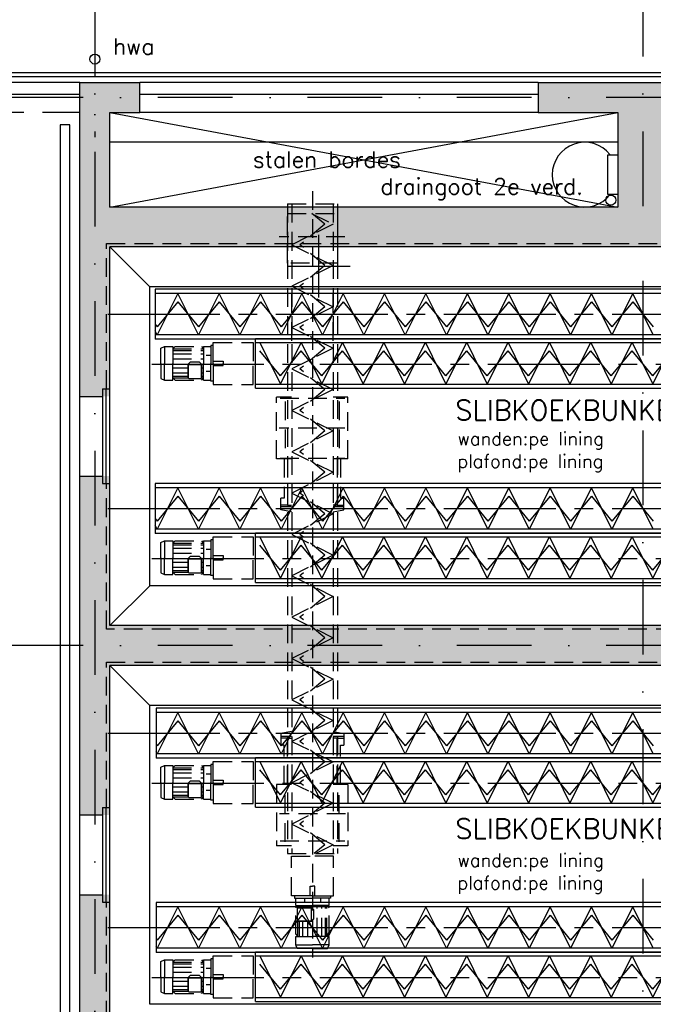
# Model space of a CAD drawing. Extents: x 10 to 84110, y 10 to 59410.
# Tile 13 of 16: x 49355 to 55716, y 31227 to 41107. Entities that reach past the tile are written whole.
import ezdxf

# ---------------------------------------------------------------- set-up
doc = ezdxf.new("R2010")
doc.units = 0
doc.header["$LTSCALE"] = 60
doc.header["$MEASUREMENT"] = 0
for name, pattern in [('CENTER2', [28.125, 18.75, -3.125, 3.125, -3.125]), ('DASHDOT', [25, 12.5, -6.25, 0, -6.25]), ('HIDDEN', [9.375, 6.25, -3.125]), ('HIDDEN2', [4.6875, 3.125, -1.5625])]:
    doc.linetypes.add(name, pattern=pattern)
for name, color, linetype in [('BEKLEDINGBETON', 3, 'CONTINUOUS'), ('BETON', 8, 'CONTINUOUS'), ('CONSTR50', 1, 'CONTINUOUS'), ('LAAG18', 3, 'CONTINUOUS'), ('LAAG25', 4, 'CONTINUOUS'), ('LAAG35', 7, 'CONTINUOUS'), ('ME-CL', 8, 'CENTER2'), ('ME-HIDDEN', 8, 'HIDDEN2'), ('ME1', 8, 'CONTINUOUS'), ('ME1-HIDDEN', 8, 'HIDDEN2'), ('STRAMIEN', 3, 'DASHDOT'), ('TXT15', 3, 'CONTINUOUS'), ('TXT18', 3, 'CONTINUOUS')]:
    doc.layers.add(name, color=color, linetype=linetype)
doc.styles.add('ROMANS', font='romans')
doc.styles.get("Standard").update_dxf_attribs({"font": 'simplex'})

msp = doc.modelspace()

# ---------------------------------------------------------------- linework, layer by layer
at = {"layer": 'BEKLEDINGBETON', "linetype": 'HIDDEN2'}
for points in [[(50224.7, 37401.6), (50224.7, 38861.6), (60994.7, 38861.6), (60994.7, 37401.6)], [(60994.7, 36451.6), (60994.7, 34991.6), (50224.7, 34991.6), (50224.7, 36451.6)], [(50224.7, 33201.6), (50224.7, 34661.6), (60994.7, 34661.6), (60994.7, 33201.6)], [(60994.7, 32251.6), (60994.7, 30791.6), (50224.7, 30791.6), (50224.7, 32251.6)]]:
    msp.add_lwpolyline(points, dxfattribs=at)
at = {"layer": 'BETON'}
for points, const_width in [([(50109.7, 37326.6), (50109.7, 40476.6)], 300), ([(49959.7, 40326.6), (50559.7, 40326.6)], 300), ([(54559.7, 40326.6), (56659.7, 40326.6)], 300), ([(55609.7, 40176.6), (55609.7, 39226.6)], 500), ([(55359.7, 39026.6), (50259.7, 39026.6)], 400), ([(60959.7, 39026.6), (50259.7, 39026.6)], 400), ([(50109.7, 33126.6), (50109.7, 36526.6)], 300), ([(60959.7, 34826.6), (50259.7, 34826.6)], 400), ([(50109.7, 30426.6), (50109.7, 32326.6)], 300)]:
    msp.add_lwpolyline(points, dxfattribs=dict(at, const_width=const_width))
at = {"layer": 'CONSTR50'}
for p, q in [((49959.7, 40476.6), (50559.7, 40476.6)), ((49959.7, 37326.6), (49959.7, 40476.6)), ((50559.7, 40176.6), (50559.7, 40476.6)), ((54559.7, 40476.6), (54559.7, 40176.6)), ((54559.7, 40476.6), (56659.7, 40476.6)), ((50259.7, 39226.6), (50259.7, 40176.6)), ((50259.7, 40176.6), (50559.7, 40176.6)), ((54559.7, 40176.6), (55359.7, 40176.6)), ((55359.7, 40176.6), (55359.7, 39226.6)), ((55359.7, 39226.6), (50259.7, 39226.6)), ((60959.7, 38826.6), (50259.7, 38826.6)), ((50259.7, 35026.6), (50259.7, 38826.6)), ((50184.7, 37401.6), (50259.7, 37401.6)), ((50184.7, 37401.6), (50184.7, 36451.6)), ((50219.7, 37401.6), (50219.7, 36451.6)), ((49959.7, 37326.6), (50184.7, 37326.6)), ((49959.7, 36526.6), (50184.7, 36526.6)), ((49959.7, 33126.6), (49959.7, 36526.6)), ((50184.7, 36451.6), (50259.7, 36451.6)), ((60959.7, 35026.6), (50259.7, 35026.6)), ((60959.7, 34626.6), (50259.7, 34626.6)), ((50259.7, 30826.6), (50259.7, 34626.6)), ((50184.7, 33201.6), (50184.7, 32251.6)), ((50184.7, 33201.6), (50259.7, 33201.6)), ((50219.7, 33201.6), (50219.7, 32251.6)), ((49959.7, 33126.6), (50184.7, 33126.6)), ((49959.7, 30426.6), (49959.7, 32326.6)), ((49959.7, 32326.6), (50184.7, 32326.6)), ((50184.7, 32251.6), (50259.7, 32251.6))]:
    msp.add_line(p, q, dxfattribs=at)
at = {"layer": 'LAAG18'}
for p, q in [((42859.7, 40576.6), (63409.7, 40576.6)), ((42899.7, 40536.6), (63369.7, 40536.6)), ((50259.7, 39226.6), (55359.7, 40176.6)), ((50259.7, 40176.6), (55359.7, 39226.6)), ((49759.7, 40051.6), (49759.7, 18601.6)), ((49859.7, 40051.6), (49759.7, 40051.6)), ((49859.7, 18601.6), (49859.7, 40051.6)), ((55359.7, 39876.6), (50259.7, 39876.6))]:
    msp.add_line(p, q, dxfattribs=at)
at = {"layer": 'LAAG18', "linetype": 'HIDDEN'}
msp.add_line((49959.7, 40176.6), (46859.7, 40176.6), dxfattribs=at)
at = {"layer": 'LAAG18'}
msp.add_circle((50109.7, 40711.6), 50, dxfattribs=at)
at = {"layer": 'LAAG25'}
for p, q in [((54559.7, 40176.6), (50559.7, 40176.6)), ((55259.7, 39751.6), (55359.7, 39751.6)), ((55259.7, 39351.6), (55259.7, 39751.6)), ((55359.7, 39351.6), (55259.7, 39351.6)), ((50259.7, 38826.6), (50659.7, 38426.6)), ((60559.7, 38426.6), (50659.7, 38426.6)), ((50659.7, 35426.6), (50659.7, 38426.6)), ((50259.7, 35026.6), (50659.7, 35426.6)), ((60559.7, 35426.6), (50659.7, 35426.6)), ((50259.7, 34626.6), (50659.7, 34226.6)), ((60559.7, 34226.6), (50659.7, 34226.6)), ((50659.7, 31226.6), (50659.7, 34226.6)), ((60559.7, 31226.6), (50659.7, 31226.6))]:
    msp.add_line(p, q, dxfattribs=at)
msp.add_circle((55289.6, 39296.6), 50, dxfattribs=at)
msp.add_arc((55026.1, 39551.6), 325, 37.97987, 322.02013, dxfattribs=at)
at = {"layer": 'LAAG35'}
for p, q in [((49959.7, 40476.6), (46859.7, 40476.6)), ((54559.7, 40476.6), (50559.7, 40476.6)), ((49959.7, 40356.6), (46859.7, 40356.6)), ((54559.7, 40356.6), (50559.7, 40356.6)), ((49959.7, 36526.6), (49959.7, 37326.6)), ((49959.7, 32326.6), (49959.7, 33126.6))]:
    msp.add_line(p, q, dxfattribs=at)
at = {"layer": 'ME-CL', "linetype": 'CENTER2'}
for p, q in [((52359.7, 38318.3), (52359.7, 38946.8)), ((52045.5, 38632.6), (52673.9, 38632.6))]:
    msp.add_line(p, q, dxfattribs=at)
at = {"layer": 'ME-CL'}
for p, q in [((50239, 38151.6), (60591.9, 38151.6)), ((50679.9, 37651.6), (60972.9, 37651.6)), ((50239, 36201.6), (60591.9, 36201.6)), ((50679.9, 35701.6), (60972.9, 35701.6)), ((50239, 33947.1), (60591.9, 33947.1)), ((50679.9, 33447.1), (60972.9, 33447.1)), ((50239, 31997.1), (60591.9, 31997.1)), ((50679.9, 31497.1), (60972.9, 31497.1))]:
    msp.add_line(p, q, dxfattribs=at)
at = {"layer": 'ME-HIDDEN'}
for p, q in [((52294.3, 39387), (52294.3, 31696.5)), ((52044.3, 39258), (52044.3, 32739)), ((52044.3, 39258), (52544.3, 39258)), ((52085.8, 39258), (52085.8, 32739)), ((52502.8, 39258), (52502.8, 32739)), ((52544.3, 39258), (52544.3, 32739)), ((52285.9, 39163.3), (52502.8, 39055.8)), ((52419.8, 39055.8), (52289.2, 39163.3)), ((52502.8, 39055.8), (52085.8, 38847.3)), ((52419.8, 39055.8), (52168.9, 38847.3)), ((52619.3, 38928.7), (51959.3, 38928.7)), ((52085.8, 38847.3), (52502.8, 38640.6)), ((52419.8, 38640.6), (52168.9, 38847.3)), ((52502.8, 38640.6), (52085.8, 38432.2)), ((52419.8, 38640.6), (52168.9, 38432.2)), ((52085.8, 38432.2), (52502.8, 38225.5)), ((52085.8, 37883.3), (52085.8, 38383.3)), ((52419.8, 38225.5), (52168.9, 38432.2)), ((52502.8, 37883.3), (52502.8, 38383.3)), ((52502.8, 38225.5), (52085.8, 38017)), ((52419.8, 38225.5), (52168.9, 38017)), ((52085.8, 38017), (52502.8, 37810.3)), ((52419.8, 37810.3), (52168.9, 38017)), ((52502.8, 37810.3), (52085.8, 37601.9)), ((52419.8, 37810.3), (52168.9, 37601.9)), ((52085.8, 37601.9), (52502.8, 37395.2)), ((52419.8, 37395.2), (52168.9, 37601.9)), ((52502.8, 37395.2), (52085.8, 37186.7)), ((52419.8, 37395.2), (52168.9, 37186.7)), ((51934, 36701), (51934, 37317.6)), ((52084, 37317.6), (51934, 37317.6)), ((51969.3, 37308.7), (52619.3, 37308.7)), ((52021.5, 37274.7), (52021.5, 36774.7)), ((52650.7, 37317.6), (52500.7, 37317.6)), ((52563.2, 37274.7), (52563.2, 36774.7)), ((52650.7, 36701), (52650.7, 37317.6)), ((52085.8, 37186.7), (52502.8, 36980)), ((52419.8, 36980), (52168.9, 37186.7)), ((52619.3, 37008.7), (51959.3, 37008.7)), ((52502.8, 36980), (52085.8, 36771.6)), ((52419.8, 36980), (52168.9, 36771.6)), ((52085.8, 36771.6), (52502.8, 36564.9)), ((52419.8, 36564.9), (52168.9, 36771.6)), ((52042.4, 36701), (51934, 36701)), ((51969.3, 36708.7), (52619.3, 36708.7)), ((52010.4, 36701), (52010.4, 36305.1)), ((52042.4, 36701), (52042.4, 36235.7)), ((52084, 36701), (52042.4, 36701)), ((52542.4, 36701), (52500.7, 36701)), ((52650.7, 36701), (52542.4, 36701)), ((52542.4, 36701), (52542.4, 36235.7)), ((52574.3, 36701), (52574.3, 36305.1)), ((52502.8, 36564.9), (52085.8, 36356.4)), ((52419.8, 36564.9), (52168.9, 36356.4)), ((51975.7, 36188.5), (51975.7, 36305.1)), ((52010.4, 36305.1), (51975.7, 36305.1)), ((52085.8, 36356.4), (52502.8, 36149.7)), ((52419.8, 36149.7), (52168.9, 36356.4)), ((52574.3, 36305.1), (52609, 36305.1)), ((52609, 36188.5), (52609, 36305.1)), ((52042.4, 36235.7), (51975.7, 36235.7)), ((52084, 36217.6), (51975.7, 36217.6)), ((52084, 36167.2), (51975.7, 36188.5)), ((52042.4, 36235.7), (52084, 36235.7)), ((52542.4, 36235.7), (52500.7, 36235.7)), ((52609, 36217.6), (52500.7, 36217.6)), ((52500.7, 36167.2), (52609, 36188.5)), ((52542.4, 36235.7), (52609, 36235.7)), ((52502.8, 36149.7), (52085.8, 35941.3)), ((52419.8, 36149.7), (52168.9, 35941.3)), ((52085.8, 35941.3), (52502.8, 35734.6)), ((52419.8, 35734.6), (52168.9, 35941.3)), ((52502.8, 35734.6), (52085.8, 35526.1)), ((52419.8, 35734.6), (52168.9, 35526.1)), ((52085.8, 35526.1), (52502.8, 35319.4)), ((52419.8, 35319.4), (52168.9, 35526.1)), ((52502.8, 35319.4), (52085.8, 35111)), ((52419.8, 35319.4), (52168.9, 35111)), ((52085.8, 35111), (52502.8, 34904.3)), ((52419.8, 34904.3), (52168.9, 35111)), ((52502.8, 34904.3), (52085.8, 34695.8)), ((52419.8, 34904.3), (52168.9, 34695.8)), ((52085.8, 34695.8), (52502.8, 34489.1)), ((52419.8, 34489.1), (52168.9, 34695.8)), ((52502.8, 34489.1), (52085.8, 34280.7)), ((52419.8, 34489.1), (52168.9, 34280.7)), ((52085.8, 34280.7), (52502.8, 34074)), ((52419.8, 34074), (52168.9, 34280.7)), ((52502.8, 34074), (52085.8, 33865.5)), ((52419.8, 34074), (52168.9, 33865.5)), ((52084, 33965.7), (51975.7, 33944.4)), ((51975.7, 33944.4), (51975.7, 33827.8)), ((52084, 33915.3), (51975.7, 33915.3)), ((52042.4, 33897.2), (51975.7, 33897.2)), ((52042.4, 33897.2), (52084, 33897.2)), ((52042.4, 33431.9), (52042.4, 33897.2)), ((52500.7, 33965.7), (52609, 33944.4)), ((52609, 33915.3), (52500.7, 33915.3)), ((52542.4, 33897.2), (52500.7, 33897.2)), ((52542.4, 33897.2), (52609, 33897.2)), ((52542.4, 33431.9), (52542.4, 33897.2)), ((52609, 33944.4), (52609, 33827.8)), ((52010.4, 33827.8), (51975.7, 33827.8)), ((52010.4, 33431.9), (52010.4, 33827.8)), ((52085.8, 33865.5), (52502.8, 33658.8)), ((52419.8, 33658.8), (52168.9, 33865.5)), ((52574.3, 33827.8), (52609, 33827.8)), ((52574.3, 33431.9), (52574.3, 33827.8)), ((52502.8, 33658.8), (52085.8, 33450.4)), ((52419.8, 33658.8), (52168.9, 33450.4)), ((52042.4, 33431.9), (51934, 33431.9)), ((51934, 33431.9), (51934, 32815.3)), ((52084, 33431.9), (52042.4, 33431.9)), ((52085.8, 33450.4), (52502.8, 33243.7)), ((52419.8, 33243.7), (52168.9, 33450.4)), ((52542.4, 33431.9), (52500.7, 33431.9)), ((52650.7, 33431.9), (52542.4, 33431.9)), ((52650.7, 33431.9), (52650.7, 32815.3)), ((52021.5, 32858.2), (52021.5, 33358.2)), ((52563.2, 32858.2), (52563.2, 33358.2)), ((52502.8, 33243.7), (52085.8, 33035.2)), ((52419.8, 33243.7), (52168.9, 33035.2)), ((52624.3, 33136.5), (51964.3, 33136.5)), ((52085.8, 33035.2), (52502.8, 32828.5)), ((52419.8, 32828.5), (52168.9, 33035.2)), ((52084, 32815.3), (51934, 32815.3)), ((51969.3, 32866.6), (52619.3, 32866.6)), ((52419.8, 32828.5), (52312, 32739)), ((52502.8, 32828.5), (52323.7, 32739)), ((52650.7, 32815.3), (52500.7, 32815.3)), ((52044.3, 32739), (52544.3, 32739)), ((52083.5, 32714.4), (52294.3, 32714.4)), ((52083.5, 32314.4), (52083.5, 32714.4)), ((52505.1, 32714.4), (52294.3, 32714.4)), ((52505.1, 32314.4), (52505.1, 32714.4)), ((52114.3, 32314.4), (52083.5, 32314.4)), ((52474.3, 32314.4), (52505.1, 32314.4)), ((52126.3, 32194.5), (52148.7, 32217)), ((52126.3, 32217), (52294.3, 32217)), ((52148.7, 32194.3), (52148.7, 32217)), ((52165.2, 32195.4), (52165.2, 32217)), ((52198.9, 32195.4), (52198.9, 32217)), ((52213.5, 32290.4), (52213.5, 32243.3)), ((52248.2, 32195.4), (52248.2, 32217)), ((52462.3, 32217), (52294.3, 32217)), ((52340.4, 31907.7), (52340.4, 32217)), ((52375.1, 32290.4), (52375.1, 32243.3)), ((52389.7, 31907.7), (52389.7, 32217)), ((52423.4, 31907.7), (52423.4, 32217)), ((52462.3, 32194.5), (52439.9, 32217)), ((52439.9, 31907.7), (52439.9, 32217)), ((52126.3, 31930.1), (52126.3, 32194.5)), ((52149.9, 32195.4), (52139.6, 32185.2)), ((52139.6, 32185.2), (52139.6, 32071.6)), ((52284.5, 32191.4), (52145.9, 32191.4)), ((52287.1, 32195.4), (52149.9, 32195.4)), ((52284.5, 32065.4), (52284.5, 32191.4)), ((52287.1, 32195.4), (52309.5, 32173)), ((52309.5, 32083.8), (52309.5, 32173)), ((52462.3, 31930.1), (52462.3, 32194.5)), ((52149.9, 32061.3), (52139.6, 32071.6)), ((52145.9, 32065.4), (52284.5, 32065.4)), ((52148.7, 31907.7), (52148.7, 32062.5)), ((52149.9, 32061.3), (52287.1, 32061.3)), ((52165.2, 31907.7), (52165.2, 32061.3)), ((52198.9, 31907.7), (52198.9, 32061.3)), ((52248.2, 31907.7), (52248.2, 32061.3)), ((52287.1, 32061.3), (52309.5, 32083.8)), ((52126.3, 31930.1), (52148.7, 31907.7)), ((52462.3, 31930.1), (52439.9, 31907.7)), ((52126.3, 31907.7), (52294.3, 31907.7)), ((52126.3, 31823.3), (52294.3, 31823.3)), ((52462.3, 31907.7), (52294.3, 31907.7)), ((52462.3, 31823.3), (52294.3, 31823.3))]:
    msp.add_line(p, q, dxfattribs=at)
msp.add_lwpolyline([(52044.3, 38663.3), (52044.3, 39163.3), (52544.3, 39163.3), (52544.3, 38663.3)], close=True, dxfattribs=at)
for points in [[(52271.5, 32314.4), (52271.5, 32411.6), (52294.3, 32411.6)], [(52317.1, 32314.4), (52317.1, 32411.6), (52294.3, 32411.6)], [(52294.3, 32314.4), (52114.3, 32314.4), (52114.3, 32290.4), (52294.3, 32290.4)], [(52294.3, 32314.4), (52474.3, 32314.4), (52474.3, 32290.4), (52294.3, 32290.4)], [(52126.3, 32217), (52126.3, 32290.4)], [(52462.3, 32217), (52462.3, 32290.4)], [(52294.3, 31786.4), (52142, 31786.4), (52126.3, 31823.3), (52126.3, 31907.7)], [(52294.3, 31786.4), (52446.6, 31786.4), (52462.3, 31823.3), (52462.3, 31907.7)]]:
    msp.add_lwpolyline(points, dxfattribs=at)
at = {"layer": 'ME1'}
for p, q in [((59496, 38401.6), (50714, 38401.6)), ((50714, 38401.6), (50714, 37901.6)), ((59496, 38360.1), (50714, 38360.1)), ((50942.9, 38360.1), (50734.5, 37943.1)), ((51149.6, 37943.1), (50942.9, 38360.1)), ((51358.1, 38360.1), (51149.6, 37943.1)), ((51564.8, 37943.1), (51358.1, 38360.1)), ((51773.2, 38360.1), (51564.8, 37943.1)), ((51979.9, 37943.1), (51773.2, 38360.1)), ((52188.4, 38360.1), (51979.9, 37943.1)), ((52395.1, 37943.1), (52188.4, 38360.1)), ((52603.5, 38360.1), (52395.1, 37943.1)), ((52810.2, 37943.1), (52603.5, 38360.1)), ((53018.7, 38360.1), (52810.2, 37943.1)), ((53225.4, 37943.1), (53018.7, 38360.1)), ((53433.8, 38360.1), (53225.4, 37943.1)), ((53640.5, 37943.1), (53433.8, 38360.1)), ((53849, 38360.1), (53640.5, 37943.1)), ((54055.7, 37943.1), (53849, 38360.1)), ((54264.1, 38360.1), (54055.7, 37943.1)), ((54470.8, 37943.1), (54264.1, 38360.1)), ((54679.3, 38360.1), (54470.8, 37943.1)), ((54886, 37943.1), (54679.3, 38360.1)), ((55094.4, 38360.1), (54886, 37943.1)), ((55301.1, 37943.1), (55094.4, 38360.1)), ((55509.6, 38360.1), (55301.1, 37943.1)), ((55716.3, 37943.1), (55509.6, 38360.1)), ((50942.9, 38277), (50734.5, 38026.2)), ((50942.9, 38277), (51149.6, 38026.2)), ((51358.1, 38277), (51149.6, 38026.2)), ((51358.1, 38277), (51564.8, 38026.2)), ((51773.2, 38277), (51564.8, 38026.2)), ((51773.2, 38277), (51979.9, 38026.2)), ((52188.4, 38277), (51979.9, 38026.2)), ((52188.4, 38277), (52395.1, 38026.2)), ((52603.5, 38277), (52395.1, 38026.2)), ((52603.5, 38277), (52810.2, 38026.2)), ((53018.7, 38277), (52810.2, 38026.2)), ((53018.7, 38277), (53225.4, 38026.2)), ((53433.8, 38277), (53225.4, 38026.2)), ((53433.8, 38277), (53640.5, 38026.2)), ((53849, 38277), (53640.5, 38026.2)), ((53849, 38277), (54055.7, 38026.2)), ((54264.1, 38277), (54055.7, 38026.2)), ((54264.1, 38277), (54470.8, 38026.2)), ((54679.3, 38277), (54470.8, 38026.2)), ((54679.3, 38277), (54886, 38026.2)), ((55094.4, 38277), (54886, 38026.2)), ((55094.4, 38277), (55301.1, 38026.2)), ((55509.6, 38277), (55301.1, 38026.2)), ((55509.6, 38277), (55716.3, 38026.2)), ((50714, 38051), (50734.5, 38026.2)), ((50734.5, 37943.1), (50714, 37984.4)), ((59496, 37943.1), (50714, 37943.1)), ((59496, 37901.6), (50714, 37901.6)), ((51723.4, 37408.1), (51723.4, 37908.1)), ((51723.4, 37908.1), (60510.5, 37908.1)), ((51723.4, 37866.6), (60510.5, 37866.6)), ((51766.8, 37866.6), (51973.4, 37449.6)), ((51973.4, 37449.6), (52181.9, 37866.6)), ((52181.9, 37866.6), (52388.6, 37449.6)), ((52388.6, 37449.6), (52597.1, 37866.6)), ((52597.1, 37866.6), (52803.7, 37449.6)), ((52803.7, 37449.6), (53012.2, 37866.6)), ((53012.2, 37866.6), (53218.9, 37449.6)), ((53218.9, 37449.6), (53427.4, 37866.6)), ((53427.4, 37866.6), (53634, 37449.6)), ((53634, 37449.6), (53842.5, 37866.6)), ((53842.5, 37866.6), (54049.2, 37449.6)), ((54049.2, 37449.6), (54257.7, 37866.6)), ((54257.7, 37866.6), (54464.3, 37449.6)), ((54464.3, 37449.6), (54672.8, 37866.6)), ((54672.8, 37866.6), (54879.5, 37449.6)), ((54879.5, 37449.6), (55088, 37866.6)), ((55088, 37866.6), (55294.6, 37449.6)), ((55294.6, 37449.6), (55503.1, 37866.6)), ((55503.1, 37866.6), (55709.8, 37449.6)), ((55709.8, 37449.6), (55918.3, 37866.6)), ((51973.4, 37532.7), (51766.8, 37783.6)), ((51973.4, 37532.7), (52181.9, 37783.6)), ((52388.6, 37532.7), (52181.9, 37783.6)), ((52388.6, 37532.7), (52597.1, 37783.6)), ((52803.7, 37532.7), (52597.1, 37783.6)), ((52803.7, 37532.7), (53012.2, 37783.6)), ((53218.9, 37532.7), (53012.2, 37783.6)), ((53218.9, 37532.7), (53427.4, 37783.6)), ((53634, 37532.7), (53427.4, 37783.6)), ((53634, 37532.7), (53842.5, 37783.6)), ((54049.2, 37532.7), (53842.5, 37783.6)), ((54049.2, 37532.7), (54257.7, 37783.6)), ((54464.3, 37532.7), (54257.7, 37783.6)), ((54464.3, 37532.7), (54672.8, 37783.6)), ((54879.5, 37532.7), (54672.8, 37783.6)), ((54879.5, 37532.7), (55088, 37783.6)), ((55294.6, 37532.7), (55088, 37783.6)), ((55294.6, 37532.7), (55503.1, 37783.6)), ((55709.8, 37532.7), (55503.1, 37783.6)), ((55709.8, 37532.7), (55918.3, 37783.6)), ((51723.4, 37449.6), (60510.5, 37449.6)), ((51723.4, 37408.1), (60510.5, 37408.1)), ((59496, 36451.6), (50714, 36451.6)), ((50714, 36451.6), (50714, 35951.6)), ((59496, 36410.1), (50714, 36410.1)), ((50942.9, 36410.1), (50734.5, 35993.1)), ((51149.6, 35993.1), (50942.9, 36410.1)), ((51358.1, 36410.1), (51149.6, 35993.1)), ((51564.8, 35993.1), (51358.1, 36410.1)), ((51773.2, 36410.1), (51564.8, 35993.1)), ((51979.9, 35993.1), (51773.2, 36410.1)), ((52188.4, 36410.1), (51979.9, 35993.1)), ((52395.1, 35993.1), (52188.4, 36410.1)), ((52603.5, 36410.1), (52395.1, 35993.1)), ((52810.2, 35993.1), (52603.5, 36410.1)), ((53018.7, 36410.1), (52810.2, 35993.1)), ((53225.4, 35993.1), (53018.7, 36410.1)), ((53433.8, 36410.1), (53225.4, 35993.1)), ((53640.5, 35993.1), (53433.8, 36410.1)), ((53849, 36410.1), (53640.5, 35993.1)), ((54055.7, 35993.1), (53849, 36410.1)), ((54264.1, 36410.1), (54055.7, 35993.1)), ((54470.8, 35993.1), (54264.1, 36410.1)), ((54679.3, 36410.1), (54470.8, 35993.1)), ((54886, 35993.1), (54679.3, 36410.1)), ((55094.4, 36410.1), (54886, 35993.1)), ((55301.1, 35993.1), (55094.4, 36410.1)), ((55509.6, 36410.1), (55301.1, 35993.1)), ((55716.3, 35993.1), (55509.6, 36410.1)), ((50942.9, 36327), (50734.5, 36076.2)), ((50942.9, 36327), (51149.6, 36076.2)), ((51358.1, 36327), (51149.6, 36076.2)), ((51358.1, 36327), (51564.8, 36076.2)), ((51773.2, 36327), (51564.8, 36076.2)), ((51773.2, 36327), (51979.9, 36076.2)), ((52188.4, 36327), (51979.9, 36076.2)), ((52188.4, 36327), (52395.1, 36076.2)), ((52603.5, 36327), (52395.1, 36076.2)), ((52603.5, 36327), (52810.2, 36076.2)), ((53018.7, 36327), (52810.2, 36076.2)), ((53018.7, 36327), (53225.4, 36076.2)), ((53433.8, 36327), (53225.4, 36076.2)), ((53433.8, 36327), (53640.5, 36076.2)), ((53849, 36327), (53640.5, 36076.2)), ((53849, 36327), (54055.7, 36076.2)), ((54264.1, 36327), (54055.7, 36076.2)), ((54264.1, 36327), (54470.8, 36076.2)), ((54679.3, 36327), (54470.8, 36076.2)), ((54679.3, 36327), (54886, 36076.2)), ((55094.4, 36327), (54886, 36076.2)), ((55094.4, 36327), (55301.1, 36076.2)), ((55509.6, 36327), (55301.1, 36076.2)), ((55509.6, 36327), (55716.3, 36076.2)), ((50714, 36101), (50734.5, 36076.2)), ((50734.5, 35993.1), (50714, 36034.4)), ((59496, 35993.1), (50714, 35993.1)), ((59496, 35951.6), (50714, 35951.6)), ((51298.8, 35888.1), (51298.8, 35918.9)), ((51723.4, 35958.1), (60510.5, 35958.1)), ((51723.4, 35458.1), (51723.4, 35958.1)), ((51723.4, 35916.6), (60510.5, 35916.6)), ((51766.8, 35916.6), (51973.4, 35499.6)), ((51973.4, 35499.6), (52181.9, 35916.6)), ((52181.9, 35916.6), (52388.6, 35499.6)), ((52388.6, 35499.6), (52597.1, 35916.6)), ((52597.1, 35916.6), (52803.7, 35499.6)), ((52803.7, 35499.6), (53012.2, 35916.6)), ((53012.2, 35916.6), (53218.9, 35499.6)), ((53218.9, 35499.6), (53427.4, 35916.6)), ((53427.4, 35916.6), (53634, 35499.6)), ((53634, 35499.6), (53842.5, 35916.6)), ((53842.5, 35916.6), (54049.2, 35499.6)), ((54049.2, 35499.6), (54257.7, 35916.6)), ((54257.7, 35916.6), (54464.3, 35499.6)), ((54464.3, 35499.6), (54672.8, 35916.6)), ((54672.8, 35916.6), (54879.5, 35499.6)), ((54879.5, 35499.6), (55088, 35916.6)), ((55088, 35916.6), (55294.6, 35499.6)), ((55294.6, 35499.6), (55503.1, 35916.6)), ((55503.1, 35916.6), (55709.8, 35499.6)), ((55709.8, 35499.6), (55918.3, 35916.6)), ((51973.4, 35582.7), (51766.8, 35833.6)), ((51973.4, 35582.7), (52181.9, 35833.6)), ((52388.6, 35582.7), (52181.9, 35833.6)), ((52388.6, 35582.7), (52597.1, 35833.6)), ((52803.7, 35582.7), (52597.1, 35833.6)), ((52803.7, 35582.7), (53012.2, 35833.6)), ((53218.9, 35582.7), (53012.2, 35833.6)), ((53218.9, 35582.7), (53427.4, 35833.6)), ((53634, 35582.7), (53427.4, 35833.6)), ((53634, 35582.7), (53842.5, 35833.6)), ((54049.2, 35582.7), (53842.5, 35833.6)), ((54049.2, 35582.7), (54257.7, 35833.6)), ((54464.3, 35582.7), (54257.7, 35833.6)), ((54464.3, 35582.7), (54672.8, 35833.6)), ((54879.5, 35582.7), (54672.8, 35833.6)), ((54879.5, 35582.7), (55088, 35833.6)), ((55294.6, 35582.7), (55088, 35833.6)), ((55294.6, 35582.7), (55503.1, 35833.6)), ((55709.8, 35582.7), (55503.1, 35833.6)), ((55709.8, 35582.7), (55918.3, 35833.6)), ((51723.4, 35499.6), (60510.5, 35499.6)), ((51723.4, 35458.1), (60510.5, 35458.1)), ((59496, 34197.1), (50724.2, 34197.1)), ((50724.2, 34197.1), (50724.2, 33697.1)), ((59496, 34155.6), (50724.2, 34155.6)), ((50942.9, 34155.6), (50734.5, 33738.6)), ((51149.6, 33738.6), (50942.9, 34155.6)), ((51358.1, 34155.6), (51149.6, 33738.6)), ((51564.8, 33738.6), (51358.1, 34155.6)), ((51773.2, 34155.6), (51564.8, 33738.6)), ((51979.9, 33738.6), (51773.2, 34155.6)), ((52188.4, 34155.6), (51979.9, 33738.6)), ((52395.1, 33738.6), (52188.4, 34155.6)), ((52603.5, 34155.6), (52395.1, 33738.6)), ((52810.2, 33738.6), (52603.5, 34155.6)), ((53018.7, 34155.6), (52810.2, 33738.6)), ((53225.4, 33738.6), (53018.7, 34155.6)), ((53433.8, 34155.6), (53225.4, 33738.6)), ((53640.5, 33738.6), (53433.8, 34155.6)), ((53849, 34155.6), (53640.5, 33738.6)), ((54055.7, 33738.6), (53849, 34155.6)), ((54264.1, 34155.6), (54055.7, 33738.6)), ((54470.8, 33738.6), (54264.1, 34155.6)), ((54679.3, 34155.6), (54470.8, 33738.6)), ((54886, 33738.6), (54679.3, 34155.6)), ((55094.4, 34155.6), (54886, 33738.6)), ((55301.1, 33738.6), (55094.4, 34155.6)), ((55509.6, 34155.6), (55301.1, 33738.6)), ((55716.3, 33738.6), (55509.6, 34155.6)), ((50942.9, 34072.5), (50734.5, 33821.6)), ((50942.9, 34072.5), (51149.6, 33821.6)), ((51358.1, 34072.5), (51149.6, 33821.6)), ((51358.1, 34072.5), (51564.8, 33821.6)), ((51773.2, 34072.5), (51564.8, 33821.6)), ((51773.2, 34072.5), (51979.9, 33821.6)), ((52188.4, 34072.5), (51979.9, 33821.6)), ((52188.4, 34072.5), (52395.1, 33821.6)), ((52603.5, 34072.5), (52395.1, 33821.6)), ((52603.5, 34072.5), (52810.2, 33821.6)), ((53018.7, 34072.5), (52810.2, 33821.6)), ((53018.7, 34072.5), (53225.4, 33821.6)), ((53433.8, 34072.5), (53225.4, 33821.6)), ((53433.8, 34072.5), (53640.5, 33821.6)), ((53849, 34072.5), (53640.5, 33821.6)), ((53849, 34072.5), (54055.7, 33821.6)), ((54264.1, 34072.5), (54055.7, 33821.6)), ((54264.1, 34072.5), (54470.8, 33821.6)), ((54679.3, 34072.5), (54470.8, 33821.6)), ((54679.3, 34072.5), (54886, 33821.6)), ((55094.4, 34072.5), (54886, 33821.6)), ((55094.4, 34072.5), (55301.1, 33821.6)), ((55509.6, 34072.5), (55301.1, 33821.6)), ((55509.6, 34072.5), (55716.3, 33821.6)), ((50724.2, 33834), (50734.5, 33821.6)), ((50734.5, 33738.6), (50724.2, 33759.2)), ((59496, 33738.6), (50724.2, 33738.6)), ((59496, 33697.1), (50724.2, 33697.1)), ((51723.4, 33703.6), (60510.5, 33703.6)), ((51723.4, 33203.6), (51723.4, 33703.6)), ((51723.4, 33662.1), (60510.5, 33662.1)), ((51766.8, 33662.1), (51973.4, 33245.1)), ((51973.4, 33245.1), (52181.9, 33662.1)), ((52181.9, 33662.1), (52388.6, 33245.1)), ((52388.6, 33245.1), (52597.1, 33662.1)), ((52597.1, 33662.1), (52803.7, 33245.1)), ((52803.7, 33245.1), (53012.2, 33662.1)), ((53012.2, 33662.1), (53218.9, 33245.1)), ((53218.9, 33245.1), (53427.4, 33662.1)), ((53427.4, 33662.1), (53634, 33245.1)), ((53634, 33245.1), (53842.5, 33662.1)), ((53842.5, 33662.1), (54049.2, 33245.1)), ((54049.2, 33245.1), (54257.7, 33662.1)), ((54257.7, 33662.1), (54464.3, 33245.1)), ((54464.3, 33245.1), (54672.8, 33662.1)), ((54672.8, 33662.1), (54879.5, 33245.1)), ((54879.5, 33245.1), (55088, 33662.1)), ((55088, 33662.1), (55294.6, 33245.1)), ((55294.6, 33245.1), (55503.1, 33662.1)), ((55503.1, 33662.1), (55709.8, 33245.1)), ((55709.8, 33245.1), (55918.3, 33662.1)), ((51973.4, 33328.1), (51766.8, 33579)), ((51973.4, 33328.1), (52181.9, 33579)), ((52388.6, 33328.1), (52181.9, 33579)), ((52388.6, 33328.1), (52597.1, 33579)), ((52803.7, 33328.1), (52597.1, 33579)), ((52803.7, 33328.1), (53012.2, 33579)), ((53218.9, 33328.1), (53012.2, 33579)), ((53218.9, 33328.1), (53427.4, 33579)), ((53634, 33328.1), (53427.4, 33579)), ((53634, 33328.1), (53842.5, 33579)), ((54049.2, 33328.1), (53842.5, 33579)), ((54049.2, 33328.1), (54257.7, 33579)), ((54464.3, 33328.1), (54257.7, 33579)), ((54464.3, 33328.1), (54672.8, 33579)), ((54879.5, 33328.1), (54672.8, 33579)), ((54879.5, 33328.1), (55088, 33579)), ((55294.6, 33328.1), (55088, 33579)), ((55294.6, 33328.1), (55503.1, 33579)), ((55709.8, 33328.1), (55503.1, 33579)), ((55709.8, 33328.1), (55918.3, 33579)), ((51723.4, 33245.1), (60510.5, 33245.1)), ((51723.4, 33203.6), (60510.5, 33203.6)), ((59496, 32247.1), (50724.2, 32247.1)), ((50724.2, 32247.1), (50724.2, 31747.1)), ((59496, 32205.6), (50724.2, 32205.6)), ((50942.9, 32205.6), (50734.5, 31788.6)), ((50942.9, 32122.5), (50734.5, 31871.6)), ((51149.6, 31788.6), (50942.9, 32205.6)), ((50942.9, 32122.5), (51149.6, 31871.6)), ((51358.1, 32205.6), (51149.6, 31788.6)), ((51358.1, 32122.5), (51149.6, 31871.6)), ((51564.8, 31788.6), (51358.1, 32205.6)), ((51358.1, 32122.5), (51564.8, 31871.6)), ((51773.2, 32205.6), (51564.8, 31788.6)), ((51773.2, 32122.5), (51564.8, 31871.6)), ((51979.9, 31788.6), (51773.2, 32205.6)), ((51773.2, 32122.5), (51979.9, 31871.6)), ((52188.4, 32205.6), (51979.9, 31788.6)), ((52188.4, 32122.5), (51979.9, 31871.6)), ((52395.1, 31788.6), (52188.4, 32205.6)), ((52188.4, 32122.5), (52395.1, 31871.6)), ((52603.5, 32205.6), (52395.1, 31788.6)), ((52603.5, 32122.5), (52395.1, 31871.6)), ((52810.2, 31788.6), (52603.5, 32205.6)), ((52603.5, 32122.5), (52810.2, 31871.6)), ((53018.7, 32205.6), (52810.2, 31788.6)), ((53018.7, 32122.5), (52810.2, 31871.6)), ((53225.4, 31788.6), (53018.7, 32205.6)), ((53018.7, 32122.5), (53225.4, 31871.6)), ((53433.8, 32205.6), (53225.4, 31788.6)), ((53433.8, 32122.5), (53225.4, 31871.6)), ((53640.5, 31788.6), (53433.8, 32205.6)), ((53433.8, 32122.5), (53640.5, 31871.6)), ((53849, 32205.6), (53640.5, 31788.6)), ((53849, 32122.5), (53640.5, 31871.6)), ((54055.7, 31788.6), (53849, 32205.6)), ((53849, 32122.5), (54055.7, 31871.6)), ((54264.1, 32205.6), (54055.7, 31788.6)), ((54264.1, 32122.5), (54055.7, 31871.6)), ((54470.8, 31788.6), (54264.1, 32205.6)), ((54264.1, 32122.5), (54470.8, 31871.6)), ((54679.3, 32205.6), (54470.8, 31788.6)), ((54679.3, 32122.5), (54470.8, 31871.6)), ((54886, 31788.6), (54679.3, 32205.6)), ((54679.3, 32122.5), (54886, 31871.6)), ((55094.4, 32205.6), (54886, 31788.6)), ((55094.4, 32122.5), (54886, 31871.6)), ((55301.1, 31788.6), (55094.4, 32205.6)), ((55094.4, 32122.5), (55301.1, 31871.6)), ((55509.6, 32205.6), (55301.1, 31788.6)), ((55509.6, 32122.5), (55301.1, 31871.6)), ((55716.3, 31788.6), (55509.6, 32205.6)), ((55509.6, 32122.5), (55716.3, 31871.6)), ((50724.2, 31884), (50734.5, 31871.6)), ((50734.5, 31788.6), (50724.2, 31809.2)), ((59496, 31788.6), (50724.2, 31788.6)), ((59496, 31747.1), (50724.2, 31747.1)), ((51723.4, 31253.6), (51723.4, 31753.6)), ((51723.4, 31753.6), (60510.5, 31753.6)), ((51723.4, 31712.1), (60510.5, 31712.1)), ((51766.8, 31712.1), (51973.4, 31295.1)), ((51973.4, 31378.1), (51766.8, 31629)), ((51973.4, 31295.1), (52181.9, 31712.1)), ((51973.4, 31378.1), (52181.9, 31629)), ((52181.9, 31712.1), (52388.6, 31295.1)), ((52388.6, 31378.1), (52181.9, 31629)), ((52388.6, 31295.1), (52597.1, 31712.1)), ((52388.6, 31378.1), (52597.1, 31629)), ((52597.1, 31712.1), (52803.7, 31295.1)), ((52803.7, 31378.1), (52597.1, 31629)), ((52803.7, 31295.1), (53012.2, 31712.1)), ((52803.7, 31378.1), (53012.2, 31629)), ((53012.2, 31712.1), (53218.9, 31295.1)), ((53218.9, 31378.1), (53012.2, 31629)), ((53218.9, 31295.1), (53427.4, 31712.1)), ((53218.9, 31378.1), (53427.4, 31629)), ((53427.4, 31712.1), (53634, 31295.1)), ((53634, 31378.1), (53427.4, 31629)), ((53634, 31295.1), (53842.5, 31712.1)), ((53634, 31378.1), (53842.5, 31629)), ((53842.5, 31712.1), (54049.2, 31295.1)), ((54049.2, 31378.1), (53842.5, 31629)), ((54049.2, 31295.1), (54257.7, 31712.1)), ((54049.2, 31378.1), (54257.7, 31629)), ((54257.7, 31712.1), (54464.3, 31295.1)), ((54464.3, 31378.1), (54257.7, 31629)), ((54464.3, 31295.1), (54672.8, 31712.1)), ((54464.3, 31378.1), (54672.8, 31629)), ((54672.8, 31712.1), (54879.5, 31295.1)), ((54879.5, 31378.1), (54672.8, 31629)), ((54879.5, 31295.1), (55088, 31712.1)), ((54879.5, 31378.1), (55088, 31629)), ((55088, 31712.1), (55294.6, 31295.1)), ((55294.6, 31378.1), (55088, 31629)), ((55294.6, 31295.1), (55503.1, 31712.1)), ((55294.6, 31378.1), (55503.1, 31629)), ((55503.1, 31712.1), (55709.8, 31295.1)), ((55709.8, 31378.1), (55503.1, 31629)), ((55709.8, 31295.1), (55918.3, 31712.1)), ((55709.8, 31378.1), (55918.3, 31629)), ((51723.4, 31295.1), (60510.5, 31295.1)), ((51723.4, 31253.6), (60510.5, 31253.6))]:
    msp.add_line(p, q, dxfattribs=at)
at = {"layer": 'ME1-HIDDEN'}
for p, q in [((51298.8, 37838.1), (51298.8, 37868.9)), ((51298.8, 37868.9), (51698.8, 37868.9)), ((51698.8, 37868.9), (51698.8, 37658.1)), ((50807.7, 37826.1), (50807.7, 37658.1)), ((50892.1, 37826.1), (50892.1, 37658.1)), ((50914.5, 37826.1), (50892.1, 37803.7)), ((50892.1, 37803.7), (51201.4, 37803.7)), ((50892.1, 37787.2), (51201.4, 37787.2)), ((50892.1, 37753.6), (51201.4, 37753.6)), ((50914.5, 37826.1), (51178.9, 37826.1)), ((51178.9, 37826.1), (51201.4, 37803.7)), ((51201.4, 37826.1), (51201.4, 37658.1)), ((50807.7, 37490.1), (50807.7, 37658.1)), ((50892.1, 37704.2), (51201.4, 37704.2)), ((50892.1, 37490.1), (50892.1, 37658.1)), ((51045.7, 37650.9), (51068.2, 37673.3)), ((51045.7, 37513.7), (51045.7, 37650.9)), ((51049.8, 37648.3), (51175.8, 37648.3)), ((51049.8, 37509.7), (51049.8, 37648.3)), ((51068.2, 37673.3), (51157.4, 37673.3)), ((51179.8, 37650.9), (51157.4, 37673.3)), ((51175.8, 37648.3), (51175.8, 37509.7)), ((51179.8, 37650.9), (51179.8, 37513.7)), ((51201.4, 37490.1), (51201.4, 37658.1)), ((51274.8, 37738.9), (51227.7, 37738.9)), ((51298.8, 37680.9), (51396, 37680.9)), ((51396, 37680.9), (51396, 37658.1)), ((51698.8, 37447.3), (51698.8, 37658.1)), ((50892.1, 37612), (51045.7, 37612)), ((50892.1, 37562.7), (51045.7, 37562.7)), ((51179.8, 37612), (51201.4, 37612)), ((51179.8, 37562.7), (51201.4, 37562.7)), ((51274.8, 37577.3), (51227.7, 37577.3)), ((50892.1, 37529), (51045.7, 37529)), ((50892.1, 37512.6), (51046.9, 37512.6)), ((50914.5, 37490.1), (50892.1, 37512.6)), ((50914.5, 37490.1), (51178.9, 37490.1)), ((51045.7, 37513.7), (51056, 37503.5)), ((51169.6, 37503.5), (51056, 37503.5)), ((51179.8, 37513.7), (51169.6, 37503.5)), ((51178.7, 37512.6), (51201.4, 37512.6)), ((51178.9, 37490.1), (51201.4, 37512.6)), ((51179.8, 37529), (51201.4, 37529)), ((51298.8, 37478.1), (51298.8, 37447.3)), ((51298.8, 37447.3), (51698.8, 37447.3)), ((50807.7, 35876.1), (50807.7, 35708.1)), ((50892.1, 35876.1), (50892.1, 35708.1)), ((50914.5, 35876.1), (50892.1, 35853.7)), ((50914.5, 35876.1), (51178.9, 35876.1)), ((51178.9, 35876.1), (51201.4, 35853.7)), ((51201.4, 35876.1), (51201.4, 35708.1)), ((51298.8, 35918.9), (51698.8, 35918.9)), ((51698.8, 35918.9), (51698.8, 35708.1)), ((50892.1, 35853.7), (51201.4, 35853.7)), ((50892.1, 35837.2), (51201.4, 35837.2)), ((50892.1, 35803.6), (51201.4, 35803.6)), ((51274.8, 35788.9), (51227.7, 35788.9)), ((50807.7, 35540.1), (50807.7, 35708.1)), ((50892.1, 35754.2), (51201.4, 35754.2)), ((50892.1, 35540.1), (50892.1, 35708.1)), ((51045.7, 35700.9), (51068.2, 35723.3)), ((51045.7, 35563.7), (51045.7, 35700.9)), ((51049.8, 35698.3), (51175.8, 35698.3)), ((51049.8, 35559.7), (51049.8, 35698.3)), ((51068.2, 35723.3), (51157.4, 35723.3)), ((51179.8, 35700.9), (51157.4, 35723.3)), ((51175.8, 35698.3), (51175.8, 35559.7)), ((51179.8, 35700.9), (51179.8, 35563.7)), ((51201.4, 35540.1), (51201.4, 35708.1)), ((51698.8, 35497.3), (51698.8, 35708.1)), ((50892.1, 35662), (51045.7, 35662)), ((50892.1, 35612.7), (51045.7, 35612.7)), ((50892.1, 35579), (51045.7, 35579)), ((51179.8, 35662), (51201.4, 35662)), ((51179.8, 35612.7), (51201.4, 35612.7)), ((51179.8, 35579), (51201.4, 35579)), ((51274.8, 35627.3), (51227.7, 35627.3)), ((50892.1, 35562.6), (51046.9, 35562.6)), ((50914.5, 35540.1), (50892.1, 35562.6)), ((50914.5, 35540.1), (51178.9, 35540.1)), ((51045.7, 35563.7), (51056, 35553.5)), ((51169.6, 35553.5), (51056, 35553.5)), ((51179.8, 35563.7), (51169.6, 35553.5)), ((51178.7, 35562.6), (51201.4, 35562.6)), ((51178.9, 35540.1), (51201.4, 35562.6)), ((51298.8, 35528.1), (51298.8, 35497.3)), ((51298.8, 35497.3), (51698.8, 35497.3)), ((50807.7, 33621.6), (50807.7, 33453.6)), ((50892.1, 33621.6), (50892.1, 33453.6)), ((50914.5, 33621.6), (50892.1, 33599.1)), ((50892.1, 33599.1), (51201.4, 33599.1)), ((50914.5, 33621.6), (51178.9, 33621.6)), ((51178.9, 33621.6), (51201.4, 33599.1)), ((51201.4, 33621.6), (51201.4, 33453.6)), ((51298.8, 33664.4), (51698.8, 33664.4)), ((51298.8, 33633.6), (51298.8, 33664.4)), ((51698.8, 33664.4), (51698.8, 33453.6)), ((50892.1, 33582.7), (51201.4, 33582.7)), ((50892.1, 33549), (51201.4, 33549)), ((50892.1, 33499.7), (51201.4, 33499.7)), ((51274.8, 33534.4), (51227.7, 33534.4)), ((50807.7, 33285.6), (50807.7, 33453.6)), ((50892.1, 33285.6), (50892.1, 33453.6)), ((50892.1, 33407.5), (51045.7, 33407.5)), ((51045.7, 33446.4), (51068.2, 33468.8)), ((51045.7, 33309.2), (51045.7, 33446.4)), ((51049.8, 33443.8), (51175.8, 33443.8)), ((51049.8, 33305.2), (51049.8, 33443.8)), ((51068.2, 33468.8), (51157.4, 33468.8)), ((51179.8, 33446.4), (51157.4, 33468.8)), ((51175.8, 33443.8), (51175.8, 33305.2)), ((51179.8, 33446.4), (51179.8, 33309.2)), ((51179.8, 33407.5), (51201.4, 33407.5)), ((51201.4, 33285.6), (51201.4, 33453.6)), ((51698.8, 33242.8), (51698.8, 33453.6)), ((50892.1, 33358.1), (51045.7, 33358.1)), ((50892.1, 33324.5), (51045.7, 33324.5)), ((50892.1, 33308), (51046.9, 33308)), ((50914.5, 33285.6), (50892.1, 33308)), ((51045.7, 33309.2), (51056, 33298.9)), ((51169.6, 33298.9), (51056, 33298.9)), ((51179.8, 33309.2), (51169.6, 33298.9)), ((51178.7, 33308), (51201.4, 33308)), ((51178.9, 33285.6), (51201.4, 33308)), ((51179.8, 33358.1), (51201.4, 33358.1)), ((51179.8, 33324.5), (51201.4, 33324.5)), ((51274.8, 33372.8), (51227.7, 33372.8)), ((50914.5, 33285.6), (51178.9, 33285.6)), ((51298.8, 33273.6), (51298.8, 33242.8)), ((51298.8, 33242.8), (51698.8, 33242.8)), ((50807.7, 31671.6), (50807.7, 31503.6)), ((50892.1, 31671.6), (50892.1, 31503.6)), ((50914.5, 31671.6), (50892.1, 31649.1)), ((50892.1, 31649.1), (51201.4, 31649.1)), ((50892.1, 31632.7), (51201.4, 31632.7)), ((50914.5, 31671.6), (51178.9, 31671.6)), ((51178.9, 31671.6), (51201.4, 31649.1)), ((51201.4, 31671.6), (51201.4, 31503.6)), ((51298.8, 31683.6), (51298.8, 31714.4)), ((51298.8, 31714.4), (51698.8, 31714.4)), ((51698.8, 31714.4), (51698.8, 31503.6)), ((50892.1, 31599), (51201.4, 31599)), ((50892.1, 31549.7), (51201.4, 31549.7)), ((51045.7, 31496.4), (51068.2, 31518.8)), ((51068.2, 31518.8), (51157.4, 31518.8)), ((51179.8, 31496.4), (51157.4, 31518.8)), ((51274.8, 31584.4), (51227.7, 31584.4)), ((50807.7, 31335.6), (50807.7, 31503.6)), ((50892.1, 31335.6), (50892.1, 31503.6)), ((50892.1, 31457.5), (51045.7, 31457.5)), ((51045.7, 31359.2), (51045.7, 31496.4)), ((51049.8, 31493.8), (51175.8, 31493.8)), ((51049.8, 31355.2), (51049.8, 31493.8)), ((51175.8, 31493.8), (51175.8, 31355.2)), ((51179.8, 31496.4), (51179.8, 31359.2)), ((51179.8, 31457.5), (51201.4, 31457.5)), ((51201.4, 31335.6), (51201.4, 31503.6)), ((51274.8, 31422.8), (51227.7, 31422.8)), ((51698.8, 31292.8), (51698.8, 31503.6)), ((50892.1, 31408.1), (51045.7, 31408.1)), ((50892.1, 31374.5), (51045.7, 31374.5)), ((50892.1, 31358), (51046.9, 31358)), ((50914.5, 31335.6), (50892.1, 31358)), ((50914.5, 31335.6), (51178.9, 31335.6)), ((51045.7, 31359.2), (51056, 31348.9)), ((51169.6, 31348.9), (51056, 31348.9)), ((51179.8, 31359.2), (51169.6, 31348.9)), ((51178.7, 31358), (51201.4, 31358)), ((51178.9, 31335.6), (51201.4, 31358)), ((51179.8, 31408.1), (51201.4, 31408.1)), ((51179.8, 31374.5), (51201.4, 31374.5)), ((51298.8, 31323.6), (51298.8, 31292.8)), ((51298.8, 31292.8), (51698.8, 31292.8))]:
    msp.add_line(p, q, dxfattribs=at)
for points in [[(50770.8, 37658.1), (50770.8, 37810.4), (50807.7, 37826.1), (50892.1, 37826.1)], [(51201.4, 37826.1), (51274.8, 37826.1)], [(51298.8, 37658.1), (51298.8, 37838.1), (51274.8, 37838.1), (51274.8, 37658.1)], [(50770.8, 37658.1), (50770.8, 37505.8), (50807.7, 37490.1), (50892.1, 37490.1)], [(51298.8, 37658.1), (51298.8, 37478.1), (51274.8, 37478.1), (51274.8, 37658.1)], [(51298.8, 37635.3), (51396, 37635.3), (51396, 37658.1)], [(51201.4, 37490.1), (51274.8, 37490.1)], [(50770.8, 35708.1), (50770.8, 35860.4), (50807.7, 35876.1), (50892.1, 35876.1)], [(51201.4, 35876.1), (51274.8, 35876.1)], [(51298.8, 35708.1), (51298.8, 35888.1), (51274.8, 35888.1), (51274.8, 35708.1)], [(50770.8, 35708.1), (50770.8, 35555.8), (50807.7, 35540.1), (50892.1, 35540.1)], [(51298.8, 35708.1), (51298.8, 35528.1), (51274.8, 35528.1), (51274.8, 35708.1)], [(51298.8, 35730.9), (51396, 35730.9), (51396, 35708.1)], [(51298.8, 35685.3), (51396, 35685.3), (51396, 35708.1)], [(51201.4, 35540.1), (51274.8, 35540.1)], [(50770.8, 33453.6), (50770.8, 33605.9), (50807.7, 33621.6), (50892.1, 33621.6)], [(51201.4, 33621.6), (51274.8, 33621.6)], [(51298.8, 33453.6), (51298.8, 33633.6), (51274.8, 33633.6), (51274.8, 33453.6)], [(50770.8, 33453.6), (50770.8, 33301.3), (50807.7, 33285.6), (50892.1, 33285.6)], [(51298.8, 33453.6), (51298.8, 33273.6), (51274.8, 33273.6), (51274.8, 33453.6)], [(51298.8, 33476.4), (51396, 33476.4), (51396, 33453.6)], [(51298.8, 33430.8), (51396, 33430.8), (51396, 33453.6)], [(51201.4, 33285.6), (51274.8, 33285.6)], [(50770.8, 31503.6), (50770.8, 31655.9), (50807.7, 31671.6), (50892.1, 31671.6)], [(51201.4, 31671.6), (51274.8, 31671.6)], [(51298.8, 31503.6), (51298.8, 31683.6), (51274.8, 31683.6), (51274.8, 31503.6)], [(51298.8, 31526.4), (51396, 31526.4), (51396, 31503.6)], [(50770.8, 31503.6), (50770.8, 31351.3), (50807.7, 31335.6), (50892.1, 31335.6)], [(51298.8, 31503.6), (51298.8, 31323.6), (51274.8, 31323.6), (51274.8, 31503.6)], [(51298.8, 31480.8), (51396, 31480.8), (51396, 31503.6)], [(51201.4, 31335.6), (51274.8, 31335.6)]]:
    msp.add_lwpolyline(points, dxfattribs=at)
at = {"layer": 'STRAMIEN'}
for p, q in [((50109.7, 47487), (50109.7, 39926.6)), ((55609.7, 47486.9), (55609.7, 15192.9)), ((50109.7, 47282.4), (50109.7, 15192.9)), ((70994, 40326.6), (38971, 40326.6)), ((70994, 34826.6), (42032.4, 34826.6))]:
    msp.add_line(p, q, dxfattribs=at)

# ---------------------------------------------------------------- texts
at = {"layer": 'LAAG25', "style": 'ROMANS'}
for s, p in [('SLIBKOEKBUNKER 1', (53727.4, 37088.8)), ('SLIBKOEKBUNKER 2', (53727.4, 32888.8))]:
    msp.add_text(s, height=200, dxfattribs=at).set_placement(p)
at = {"layer": 'TXT15'}
for s, p in [('wanden:pe lining', (53749.1, 36836.8)), ('plafond:pe lining', (53749.1, 36610.5)), ('wanden:pe lining', (53749.1, 32606.6)), ('plafond:pe lining', (53749.1, 32380.3))]:
    msp.add_text(s, height=132, dxfattribs=at).set_placement(p)
at = {"layer": 'TXT18', "style": 'ROMANS'}
for s, p in [('hwa', (50291.4, 40756.3)), ('stalen bordes', (51696.2, 39622.2)), ('draingoot 2e verd.', (52977, 39352.8))]:
    msp.add_text(s, height=162, dxfattribs=at).set_placement(p)

doc.saveas('drawing.dxf')
